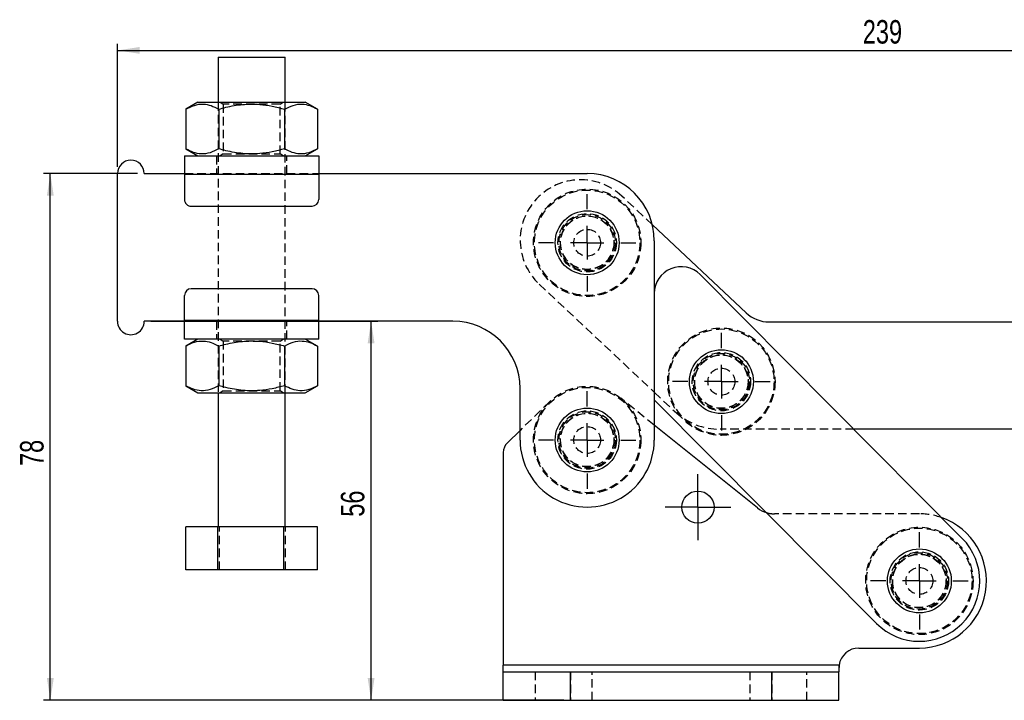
# Model space of a CAD drawing. Extents: x 28 to 404, y 20 to 283.
# Tile 2 of 14: x 28 to 175, y 182 to 283. Entities that reach past the tile are written whole.
import ezdxf

# ---------------------------------------------------------------- set-up
doc = ezdxf.new("R2010")
doc.units = 0
doc.linetypes.add('HIDDEN', pattern=[1.905, 1.27, -0.635])
doc.layers.get('0').update_dxf_attribs({"linetype": 'CONTINUOUS'})
doc.styles.add('SLDTEXTSTYLE0', font='TXT', dxfattribs={"width": 0.75})
doc.dimstyles.new('SLDDIMSTYLE0', dxfattribs={"dimtxt": 3.5, "dimasz": 3.302, "dimexe": 0, "dimexo": 0.0625, "dimgap": 0.875, "dimtad": 1, "dimdec": 0, "dimrnd": 1e-09, "dimzin": 12, "dimtxsty": 'SLDTEXTSTYLE0', "dimsah": 1, "dimcen": 0.09, "dimazin": 3, "dimtfac": 1, "dimtofl": 0, "dimtmove": 0, "dimatfit": 3, "dimtolj": 1, "dimtzin": 12})
doc.dimstyles.new('SLDDIMSTYLE1', dxfattribs={"dimtxt": 3.5, "dimasz": 3.302, "dimexe": 0, "dimexo": 0.0625, "dimgap": 0.875, "dimtad": 1, "dimdec": 0, "dimrnd": 1e-09, "dimzin": 12, "dimtxsty": 'SLDTEXTSTYLE0', "dimsah": 1, "dimcen": 0.09, "dimazin": 3, "dimtfac": 1, "dimtdec": 0, "dimtofl": 0, "dimtmove": 0, "dimatfit": 3, "dimtolj": 1, "dimtzin": 12})

# ---------------------------------------------------------------- blocks, each defined once
blk = doc.blocks.new('_D')
at = {"color": 179, "linetype": 'CONTINUOUS'}
for p, q in [((47.48, 238.25), (81.28, 238.25)), ((80.28, 181.76), (80.28, 238.25)), ((98.98, 181.76), (79.28, 181.76))]:
    blk.add_line(p, q, dxfattribs=at)
for points in [[(80.28, 238.25), (79.77, 234.94), (80.79, 234.94)], [(80.28, 181.76), (80.79, 185.06), (79.77, 185.06)]]:
    blk.add_solid(points, dxfattribs=at)
at = {"color": 179, "linetype": 'CONTINUOUS', "insert": (75.77, 209.11, 0.1), "char_height": 3.5, "attachment_point": 1, "rotation": 90, "style": 'SLDTEXTSTYLE0'}
blk.add_mtext('56', dxfattribs=at)
blk = doc.blocks.new('_D_1')
at = {"color": 179, "linetype": 'CONTINUOUS'}
for p, q in [((42.48, 261.25), (42.48, 279.61)), ((281.18, 230.2), (281.18, 279.62)), ((42.48, 278.61), (281.18, 278.62))]:
    blk.add_line(p, q, dxfattribs=at)
for points in [[(42.48, 278.61), (45.78, 278.11), (45.78, 279.12)], [(281.18, 278.62), (277.88, 279.13), (277.88, 278.11)]]:
    blk.add_solid(points, dxfattribs=at)
at = {"color": 179, "linetype": 'CONTINUOUS', "insert": (153.55, 283.13, 0.1), "char_height": 3.5, "attachment_point": 1, "rotation": 0.0009, "style": 'SLDTEXTSTYLE0'}
blk.add_mtext('239', dxfattribs=at)
blk = doc.blocks.new('_D_2')
at = {"color": 179, "linetype": 'CONTINUOUS'}
for p, q in [((45.48, 260.25), (31.48, 260.25)), ((32.48, 181.76), (32.48, 260.25)), ((108.98, 181.76), (31.48, 181.76))]:
    blk.add_line(p, q, dxfattribs=at)
for points in [[(32.48, 260.25), (31.97, 256.94), (32.99, 256.94)], [(32.48, 181.76), (32.99, 185.06), (31.97, 185.06)]]:
    blk.add_solid(points, dxfattribs=at)
at = {"color": 179, "linetype": 'CONTINUOUS', "insert": (27.97, 216.67, 0.1), "char_height": 3.5, "attachment_point": 1, "rotation": 90, "style": 'SLDTEXTSTYLE0'}
blk.add_mtext('78', dxfattribs=at)
blk = doc.blocks.new('SW_CENTERMARKSYMBOL_0')
at = {"color": 0, "linetype": 'CONTINUOUS'}
for p, q in [((0, 5), (0, 7.2625)), ((0, 0), (0, 2.5)), ((-5, 0), (-7.2625, 0)), ((0, 0), (-2.5, 0)), ((0, 0), (0, -2.5)), ((0, 0), (2.5, 0)), ((5, 0), (7.2625, 0)), ((0, -5), (0, -7.2625))]:
    blk.add_line(p, q, dxfattribs=at)
blk = doc.blocks.new('SW_CENTERMARKSYMBOL_1')
at = {"color": 0, "linetype": 'CONTINUOUS'}
for p, q in [((0, 5), (0, 7.2625)), ((0, 0), (0, 2.5)), ((-5, 0), (-7.2625, 0)), ((0, 0), (-2.5, 0)), ((0, 0), (0, -2.5)), ((0, 0), (2.5, 0)), ((5, 0), (7.2625, 0)), ((0, -5), (0, -7.2625))]:
    blk.add_line(p, q, dxfattribs=at)
blk = doc.blocks.new('SW_CENTERMARKSYMBOL_2')
at = {"color": 0, "linetype": 'CONTINUOUS'}
for p, q in [((0, 5), (0, 7.2625)), ((0, 0), (0, 2.5)), ((-5, 0), (-7.2625, 0)), ((0, 0), (-2.5, 0)), ((0, 0), (0, -2.5)), ((0, 0), (2.5, 0)), ((5, 0), (7.2625, 0)), ((0, -5), (0, -7.2625))]:
    blk.add_line(p, q, dxfattribs=at)
blk = doc.blocks.new('SW_CENTERMARKSYMBOL_3')
at = {"color": 0, "linetype": 'CONTINUOUS'}
for p, q in [((0, 2.5), (0, 4.9)), ((0, 0), (0, 2.5)), ((-2.5, 0), (-4.9, 0)), ((0, 0), (-2.5, 0)), ((0, 0), (0, -2.5)), ((0, 0), (2.5, 0)), ((2.5, 0), (4.9, 0)), ((0, -2.5), (0, -4.9))]:
    blk.add_line(p, q, dxfattribs=at)
blk = doc.blocks.new('SW_CENTERMARKSYMBOL_4')
at = {"color": 0, "linetype": 'CONTINUOUS'}
for p, q in [((0, 5), (0, 7.2625)), ((0, 0), (0, 2.5)), ((-5, 0), (-7.2625, 0)), ((0, 0), (-2.5, 0)), ((0, 0), (0, -2.5)), ((0, 0), (2.5, 0)), ((5, 0), (7.2625, 0)), ((0, -5), (0, -7.2625))]:
    blk.add_line(p, q, dxfattribs=at)

msp = doc.modelspace()

# ---------------------------------------------------------------- linework, layer by layer
at = {"color": 7, "linetype": 'CONTINUOUS'}
for p, q in [((57.478098, 277.596216), (57.478202, 270.896218)), ((67.478204, 270.896375), (67.478099, 277.596373)), ((54.478203, 270.89617), (52.663264, 269.848276)), ((72.293175, 269.848585), (70.478206, 270.896423)), ((52.663264, 269.848276), (52.663361, 263.944007)), ((57.570746, 269.848354), (57.570835, 263.944085)), ((67.385701, 269.84851), (67.38579, 263.944238)), ((72.293175, 269.848585), (72.293268, 263.944316)), ((52.478333, 262.896139), (72.478333, 262.896455)), ((52.663361, 263.944007), (54.47833, 262.896169)), ((70.478333, 262.896422), (72.293268, 263.944316)), ((42.478723, 238.245982), (42.478373, 260.245982)), ((46.478373, 260.246045), (52.478371, 260.246139)), ((52.478378, 260.146141), (72.478374, 260.146454)), ((52.478378, 260.146141), (52.47843, 256.39614)), ((72.478374, 260.246455), (112.478373, 260.247085)), ((72.478374, 260.146454), (72.478433, 256.396453)), ((53.478447, 255.396153), (71.47845, 255.396436)), ((136.171226, 239.500211), (122.191146, 252.627231)), ((122.47853, 250.24724), (122.478998, 220.547241)), ((168.364016, 205.889412), (129.317151, 245.202187)), ((52.478721, 238.346139), (52.478661, 242.096141)), ((71.478644, 243.096437), (53.478641, 243.096154)), ((72.478717, 238.346453), (72.478657, 242.096453)), ((122.479142, 242.383435), (122.478903, 226.544335)), ((52.478721, 238.246139), (46.478716, 238.246044)), ((72.478717, 238.346453), (52.478721, 238.346139)), ((92.47872, 238.246768), (72.47872, 238.246454)), ((139.593459, 238.145204), (180.479021, 238.142397)), ((72.478761, 235.596453), (52.478758, 235.596139)), ((54.478762, 235.59617), (52.663823, 234.548278)), ((72.293734, 234.548587), (70.478761, 235.596422)), ((52.663823, 234.548278), (52.663912, 228.644006)), ((57.571297, 234.548354), (57.571394, 228.644084)), ((67.386256, 234.548509), (67.386349, 228.644238)), ((72.293734, 234.548587), (72.293827, 228.644315)), ((52.663912, 228.644006), (54.478889, 227.596171)), ((57.478887, 227.596217), (57.4792, 207.596218)), ((67.479202, 207.596375), (67.478885, 227.596376)), ((70.478888, 227.596422), (72.293827, 228.644315)), ((102.478997, 220.546926), (102.478876, 228.246925)), ((122.478886, 227.665638), (122.47892, 227.665606)), ((122.478903, 226.544335), (155.592976, 193.204755)), ((102.478975, 221.9797), (100.583869, 220.136026)), ((137.872562, 210.427335), (122.478963, 222.779881)), ((180.477922, 222.142398), (152.219038, 222.144337)), ((99.978495, 218.702494), (99.978495, 187.006084)), ((57.446731, 207.596217), (52.665321, 207.596142)), ((52.665417, 201.196142), (52.665321, 207.596142)), ((67.260617, 207.596372), (57.446731, 207.596217)), ((57.446835, 201.196218), (57.446731, 207.596217)), ((72.293085, 207.596451), (67.260617, 207.596372)), ((67.260717, 201.196371), (67.260617, 207.596372)), ((72.293186, 201.19645), (72.293085, 207.596451)), ((57.446835, 201.196218), (52.665417, 201.196142)), ((67.260717, 201.196371), (57.446835, 201.196218)), ((72.293186, 201.19645), (67.260717, 201.196371)), ((152.978496, 189.547084), (161.978496, 189.547084)), ((99.978495, 186.006084), (99.978495, 187.006084)), ((150.013817, 187.006084), (99.978495, 187.006084)), ((150.013817, 187.006084), (149.978496, 186.237733)), ((150.013817, 187.006084), (149.978496, 186.237733)), ((150.013817, 187.006084), (149.978496, 186.85973)), ((149.978496, 186.85973), (149.978496, 186.006084)), ((99.978495, 181.756083), (99.978495, 186.006084)), ((99.978495, 186.006084), (109.978496, 186.006084)), ((109.978496, 181.756083), (109.978496, 186.006084)), ((109.978496, 186.006084), (139.978495, 186.006084)), ((139.978495, 181.756083), (139.978495, 186.006084)), ((139.978495, 186.006084), (149.978496, 186.006084)), ((149.978496, 181.756083), (149.978496, 186.006084)), ((99.978495, 181.756083), (109.978496, 181.756083)), ((109.978496, 181.756083), (139.978495, 181.756083)), ((139.978495, 181.756083), (149.978496, 181.756083))]:
    msp.add_line(p, q, dxfattribs=at)
at = {"color": 7, "linetype": 'HIDDEN'}
for p, q in [((57.478202, 270.896218), (57.478887, 227.596217)), ((57.804947, 270.896222), (58.228207, 270.59986)), ((58.228207, 270.59986), (58.228326, 263.192601)), ((66.728209, 270.599991), (67.151466, 270.896371)), ((66.728325, 263.192735), (66.728209, 270.599991)), ((67.478885, 227.596376), (67.478204, 270.896375)), ((57.228332, 262.896213), (57.228377, 260.246213)), ((58.228326, 263.192601), (57.805066, 262.896224)), ((67.151592, 262.89637), (66.728325, 263.192735)), ((67.728372, 260.246381), (67.728331, 262.896377)), ((52.478371, 260.246139), (72.478374, 260.246455)), ((52.478378, 260.146141), (72.478374, 260.146454)), ((122.191146, 252.627231), (117.656295, 256.885368)), ((105.335019, 243.763391), (122.478886, 227.665638)), ((72.478717, 238.346453), (52.478721, 238.346139)), ((72.47872, 238.246454), (52.478721, 238.246139)), ((57.228719, 238.246213), (57.228764, 235.596213)), ((67.728759, 235.596379), (67.728718, 238.246379)), ((57.805498, 235.596222), (58.228766, 235.299859)), ((58.228766, 235.299859), (58.228885, 227.8926)), ((66.728765, 235.299993), (67.152021, 235.59637)), ((66.728884, 227.892734), (66.728765, 235.299993)), ((58.228885, 227.8926), (57.805625, 227.596223)), ((67.152148, 227.59637), (66.728884, 227.892734)), ((122.47892, 227.665606), (125.471409, 224.855718)), ((106.900492, 226.281216), (102.478975, 221.9797)), ((122.478963, 222.779881), (117.485862, 226.78658)), ((152.219038, 222.144337), (132.315875, 222.145703)), ((161.978496, 209.547083), (140.375994, 209.547083)), ((57.69789, 201.196221), (57.697785, 207.596221)), ((67.511772, 201.196376), (67.511672, 207.596376)), ((150.013817, 187.006084), (99.978495, 187.006084)), ((104.728495, 186.006084), (104.728495, 181.756083)), ((109.978496, 186.006084), (109.978496, 181.756083)), ((113.228496, 181.756083), (113.228496, 186.006084)), ((136.728495, 186.006084), (136.728495, 181.756083)), ((139.978495, 186.006084), (139.978495, 181.756083)), ((145.228495, 181.756083), (145.228495, 186.006084))]:
    msp.add_line(p, q, dxfattribs=at)
at = {"color": 7, "linetype": 'CONTINUOUS', "flags": 128}
for points in [[(57.478098, 277.596216), (57.519024, 277.596216), (57.729458, 277.596224), (58.111524, 277.596231), (58.651408, 277.596239), (59.329597, 277.596246), (60.121586, 277.596261), (60.998743, 277.596276), (61.929365, 277.596291), (62.879824, 277.596306), (63.815759, 277.596321), (64.70335, 277.596328), (65.510516, 277.596343), (66.208081, 277.596358), (66.770834, 277.596365)], [(66.770834, 277.596365), (67.178437, 277.596373), (67.416159, 277.596373), (67.478099, 277.596373)], [(54.478203, 270.89617), (54.571961, 270.896174), (54.851038, 270.896177), (55.308883, 270.896185), (55.934769, 270.896192), (56.714033, 270.896207), (57.628406, 270.896218), (58.656444, 270.896237), (59.774069, 270.896256), (60.955075, 270.89627), (62.171785, 270.896293), (63.395673, 270.896311), (64.598059, 270.89633), (65.750753, 270.896349), (66.826747, 270.896364), (67.80081, 270.896378), (68.65012, 270.896393), (69.354763, 270.896405), (69.898227, 270.896412), (70.267768, 270.896419), (70.454733, 270.896423), (70.478206, 270.896423)], [(52.478333, 262.896139), (52.478333, 262.843299), (52.478333, 262.686807), (52.478341, 262.432679), (52.478341, 262.090683), (52.478348, 261.673957), (52.478356, 261.198517), (52.478363, 260.682638), (52.478378, 260.146141)], [(72.478333, 262.896455), (72.478333, 262.843612), (72.478333, 262.687124), (72.47834, 262.432996), (72.478344, 262.090995), (72.478352, 261.674273), (72.478359, 261.198833), (72.478366, 260.682951), (72.478374, 260.146454)], [(52.478758, 235.596139), (52.478758, 235.64898), (52.478758, 235.80547), (52.478751, 236.059598), (52.478751, 236.401595), (52.478743, 236.818321), (52.478736, 237.293759), (52.478728, 237.809641), (52.478721, 238.346139)], [(72.478761, 235.596453), (72.478761, 235.649295), (72.478758, 235.805785), (72.478754, 236.059913), (72.478746, 236.40191), (72.478743, 236.818635), (72.478735, 237.294074), (72.478728, 237.809956), (72.478717, 238.346453)], [(54.478889, 227.596171), (54.572647, 227.596173), (54.851716, 227.596176), (55.309561, 227.596184), (55.935455, 227.596193), (56.714711, 227.596206), (57.629084, 227.596219), (58.65713, 227.596236), (59.774754, 227.596255), (60.95576, 227.596273), (62.172463, 227.596292), (63.396355, 227.59631), (64.59874, 227.596329), (65.751435, 227.596348), (66.827429, 227.596365), (67.801492, 227.596379), (68.650802, 227.596394), (69.355444, 227.596404), (69.898905, 227.596413), (70.26845, 227.596419), (70.455415, 227.596422), (70.478888, 227.596422)]]:
    msp.add_lwpolyline(points, dxfattribs=at)
at = {"color": 7, "linetype": 'HIDDEN', "flags": 128}
for points in [[(66.728209, 270.599991), (66.635338, 270.599991), (66.360777, 270.599987), (65.916532, 270.599979), (65.322017, 270.599968), (64.603211, 270.599957), (63.791533, 270.599946), (62.922457, 270.599931), (62.033964, 270.59992), (61.164891, 270.599905), (60.35321, 270.599894), (59.634407, 270.599879), (59.039888, 270.599871), (58.59564, 270.599864), (58.321086, 270.59986), (58.228207, 270.59986)], [(58.228326, 263.192601), (58.321198, 263.192601), (58.595759, 263.192605), (59.040008, 263.192612), (59.634519, 263.192623), (60.353329, 263.192635), (61.165003, 263.192646), (62.034083, 263.192661), (62.922572, 263.192676), (63.791649, 263.192687), (64.603326, 263.192702), (65.322132, 263.192713), (65.916648, 263.19272), (66.360896, 263.192728), (66.635453, 263.192731), (66.728325, 263.192735)], [(66.728765, 235.299993), (66.635893, 235.299991), (66.361335, 235.299987), (65.917087, 235.29998), (65.322572, 235.299971), (64.603766, 235.299959), (63.792088, 235.299946), (62.923012, 235.299933), (62.034523, 235.299918), (61.165442, 235.299905), (60.353768, 235.299892), (59.634959, 235.299881), (59.04044, 235.299872), (58.596199, 235.299864), (58.321637, 235.299861), (58.228766, 235.299859)], [(58.228885, 227.8926), (58.321757, 227.892601), (58.596311, 227.892605), (59.040559, 227.892613), (59.635078, 227.892622), (60.35388, 227.892633), (61.165561, 227.892646), (62.034634, 227.892661), (62.923127, 227.892674), (63.792204, 227.892687), (64.603881, 227.8927), (65.322687, 227.892711), (65.917203, 227.892721), (66.361451, 227.892728), (66.636009, 227.892732), (66.728884, 227.892734)]]:
    msp.add_lwpolyline(points, dxfattribs=at)
at = {"color": 7, "linetype": 'HIDDEN'}
for centre, radius in [((112.478535, 249.947083), 8), ((112.478535, 249.947083), 7.85), ((112.478535, 249.947083), 4.35), ((112.478535, 249.947083), 4.2), ((112.478535, 249.947083), 4), ((112.478535, 249.947083), 4), ((112.478535, 249.947083), 3.96875), ((112.478535, 249.947083), 2), ((132.477095, 229.245692), 8), ((132.477095, 229.245692), 7.85), ((132.477095, 229.245692), 4.35), ((132.477095, 229.245692), 4.2), ((132.477095, 229.245692), 4), ((132.477095, 229.245692), 3.96875), ((132.477095, 229.245692), 2), ((112.478998, 220.547083), 8), ((112.478998, 220.547083), 7.85), ((112.478998, 220.547083), 4.35), ((112.478998, 220.547083), 4.2), ((112.478998, 220.547083), 4), ((112.478998, 220.547083), 4), ((112.478998, 220.547083), 3.96875), ((112.478998, 220.547083), 2), ((161.978495, 199.547083), 8), ((161.978495, 199.547083), 7.85), ((161.978495, 199.547083), 4.35), ((161.978495, 199.547083), 4.2), ((161.978495, 199.547083), 4), ((161.978495, 199.547083), 3.96875), ((161.978495, 199.547083), 2)]:
    msp.add_circle(centre, radius, dxfattribs=at)
at = {"color": 7, "linetype": 'CONTINUOUS'}
for centre, radius in [((112.478535, 249.947083), 4.7625), ((132.477095, 229.245692), 4.7625), ((112.478998, 220.547083), 4.7625), ((128.978495, 210.547083), 2.4), ((161.978495, 199.547083), 4.7625)]:
    msp.add_circle(centre, radius, dxfattribs=at)
for centre, radius, start, end in [((44.478373, 260.246013), 2, 0.0009017, 180.0009017), ((112.47853, 250.247083), 10, 0.0009017, 90.0009017), ((53.478434, 256.396155), 1, 180.0009017, 270.0009017), ((71.478434, 256.396438), 1, 270.0009017, 0.0009017), ((126.479142, 242.383376), 4, 44.80556853, 179.9991363), ((53.478659, 242.096155), 1, 90.0009017, 180.0009017), ((71.478659, 242.096438), 1, 0.0009017, 90.0009017), ((139.593802, 243.145204), 5, 226.80250233, 269.99606742), ((44.478719, 238.246013), 2, 180.0009017, 0.0009017), ((92.478877, 228.246768), 10, 0.0009017, 90.0009017), ((101.978495, 218.702494), 2, 134.21184298, 180), ((112.478998, 220.547083), 10, 180.0009017, 0.0009017), ((140.375994, 213.547083), 4, 231.25480857, 252.59028879), ((161.978495, 199.547083), 10, 270, 70.64750131), ((161.978495, 199.547083), 9, 224.80556853, 44.80556853), ((152.978495, 186.547083), 3, 90, 171.19917881)]:
    msp.add_arc(centre, radius, start, end, dxfattribs=at)
at = {"color": 7, "linetype": 'HIDDEN'}
for centre, radius, start, end in [((111.495657, 250.324379), 9.000001, 46.80250233, 226.80250233), ((132.316562, 232.145703), 10, 226.80250233, 269.99606742), ((140.375994, 213.547083), 4, 252.59028879, 270), ((161.978495, 199.547083), 10, 70.64750131, 90)]:
    msp.add_arc(centre, radius, start, end, dxfattribs=at)
at = {"color": 7, "linetype": 'CONTINUOUS'}
for points, knots in [([(52.663264, 269.848276), (53.089197, 270.067561), (53.950297, 270.510885), (55.226134, 270.673079), (56.445759, 270.435057), (57.193466, 270.045113), (57.570746, 269.848354)], [0, 0, 0, 0, 0.2646050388, 0.5349477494, 0.7653431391, 1, 1, 1, 1]), ([(57.570746, 269.848354), (57.926892, 269.946092), (59.088094, 270.264762), (61.125737, 270.616092), (63.453398, 270.629226), (65.553948, 270.334902), (66.772884, 270.011234), (67.385701, 269.84851)], [0, 0, 0, 0, 0.1112575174, 0.3627510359, 0.6203153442, 0.8091144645, 1, 1, 1, 1]), ([(67.385701, 269.84851), (67.811632, 270.067794), (68.67273, 270.511116), (69.948567, 270.67331), (71.168192, 270.435289), (71.915897, 270.045344), (72.293175, 269.848585)], [0, 0, 0, 0, 0.264604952, 0.5349477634, 0.7653432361, 1, 1, 1, 1]), ([(57.570835, 263.944085), (57.144906, 263.7248), (56.283811, 263.281475), (55.007972, 263.119282), (53.788348, 263.357303), (53.040641, 263.747248), (52.663361, 263.944007)], [0, 0, 0, 0, 0.2646048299, 0.5349476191, 0.765343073, 1, 1, 1, 1]), ([(67.38579, 263.944238), (66.779193, 263.783014), (65.560368, 263.45907), (63.481053, 263.166425), (61.14762, 263.174157), (59.108758, 263.52208), (57.926981, 263.846359), (57.570835, 263.944085)], [0, 0, 0, 0, 0.18896396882, 0.37968198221, 0.63081998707, 0.8887422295, 1, 1, 1, 1]), ([(72.293268, 263.944316), (71.867337, 263.725031), (71.006239, 263.281706), (69.730401, 263.119513), (68.510777, 263.357534), (67.76307, 263.747479), (67.38579, 263.944238)], [0, 0, 0, 0, 0.2646049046, 0.5349476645, 0.7653430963, 1, 1, 1, 1]), ([(52.663823, 234.548278), (53.089755, 234.767562), (53.950856, 235.210885), (55.226695, 235.37308), (56.446309, 235.135057), (57.194017, 234.745113), (57.571297, 234.548354)], [0, 0, 0, 0, 0.26460510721, 0.53494792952, 0.76534304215, 1, 1, 1, 1]), ([(57.571297, 234.548354), (57.927446, 234.646093), (59.088647, 234.964764), (61.126292, 235.316089), (63.453953, 235.329228), (65.554505, 235.034901), (66.77344, 234.711232), (67.386256, 234.548509)], [0, 0, 0, 0, 0.1112582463, 0.3627508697, 0.6203154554, 0.8091149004, 1, 1, 1, 1]), ([(67.386256, 234.548509), (67.812187, 234.767793), (68.673285, 235.211116), (69.949122, 235.373313), (71.168747, 235.13529), (71.916454, 234.745346), (72.293734, 234.548587)], [0, 0, 0, 0, 0.2646049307, 0.5349476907, 0.7653431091, 1, 1, 1, 1]), ([(57.571394, 228.644084), (57.145461, 228.4248), (56.284361, 227.981477), (55.008524, 227.819279), (53.788899, 228.057302), (53.041192, 228.447247), (52.663912, 228.644006)], [0, 0, 0, 0, 0.2646050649, 0.5349477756, 0.765343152, 1, 1, 1, 1]), ([(67.386349, 228.644238), (66.77975, 228.483016), (65.560923, 228.159074), (63.48161, 227.866421), (61.148177, 227.874158), (59.109318, 228.222081), (57.92754, 228.546358), (57.571394, 228.644084)], [0, 0, 0, 0, 0.1889642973, 0.3796823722, 0.6308200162, 0.8887422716, 1, 1, 1, 1]), ([(72.293827, 228.644315), (71.867894, 228.425031), (71.006793, 227.981707), (69.730957, 227.819513), (68.511332, 228.057535), (67.763627, 228.447479), (67.386349, 228.644238)], [0, 0, 0, 0, 0.2646050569, 0.5349478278, 0.765343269, 1, 1, 1, 1])]:
    msp.add_open_spline(points, degree=3, knots=knots, dxfattribs=at)

# ---------------------------------------------------------------- block references
at = {"color": 179, "linetype": 'CONTINUOUS'}
for name, p in [('SW_CENTERMARKSYMBOL_0', (112.478535, 249.947083)), ('SW_CENTERMARKSYMBOL_2', (132.477095, 229.245692)), ('SW_CENTERMARKSYMBOL_1', (112.478998, 220.547083)), ('SW_CENTERMARKSYMBOL_3', (128.978495, 210.547083)), ('SW_CENTERMARKSYMBOL_4', (161.978495, 199.547083))]:
    msp.add_blockref(name, p, dxfattribs=at)

# ---------------------------------------------------------------- dimensions: what is measured, and where the dimension line sits
for base, p1, p2, angle, dimstyle, picture, middle in [((281.178627, 278.617527), (42.478373, 260.245982), (281.179405, 229.202025), 0.0009017, 'SLDDIMSTYLE1', '_D_1', (158.854147, 278.615602)), ((32.478378, 260.246044), (109.978495, 181.756083), (46.478373, 260.246044), 90, 'SLDDIMSTYLE0', '_D_2', (32.478378, 220.673267)), ((80.2804, 238.246044), (99.978495, 181.756083), (46.478719, 238.246044), 90, 'SLDDIMSTYLE0', '_D', (80.2804, 213.113717))]:
    dim = msp.add_linear_dim(base=base, p1=p1, p2=p2, angle=angle, dimstyle=dimstyle, dxfattribs=at)
    dim.commit()
    dim.dimension.update_dxf_attribs({"geometry": picture, "text_midpoint": middle, "dimtype": 160})

doc.saveas('drawing.dxf')
